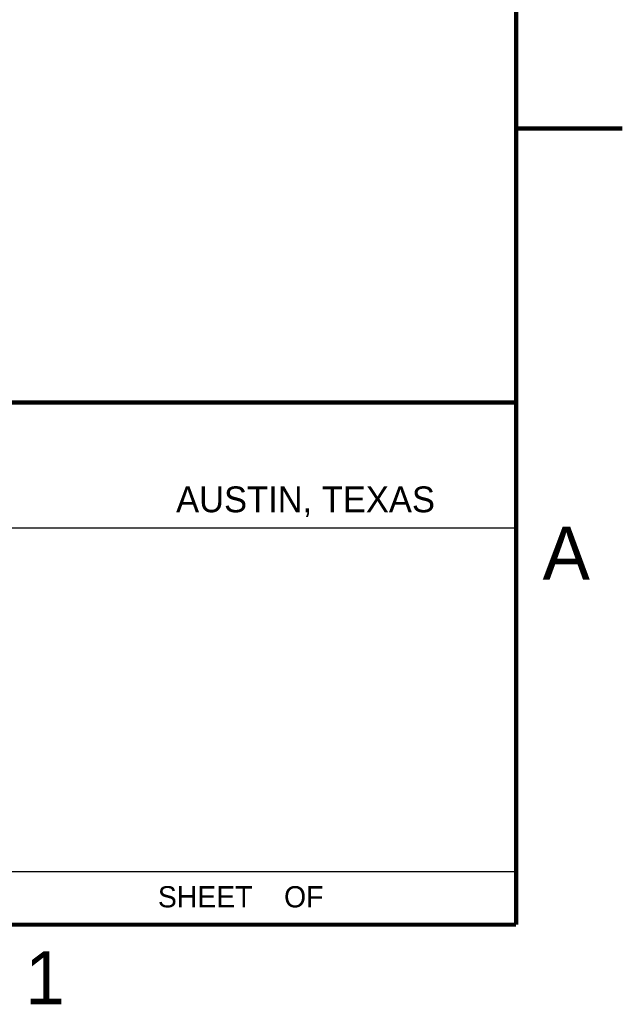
# Model space of a CAD drawing. Header units: inches. Extents: x 0 to 22, y 0 to 25.8.
# Tile 45 of 80: x 19.2 to 22, y 0.1 to 4.8. Entities that reach past the tile are written whole.
import ezdxf

# ---------------------------------------------------------------- set-up
doc = ezdxf.new("R2010")
doc.units = ezdxf.units.IN
doc.header["$LTSCALE"] = 1.21
doc.header["$MEASUREMENT"] = 0
doc.layers.get('0').update_dxf_attribs({"linetype": 'CONTINUOUS'})
doc.styles.add('TEXTSTYLE_2', font='txt')

msp = doc.modelspace()

# ---------------------------------------------------------------- linework, layer by layer
at = {"color": 2, "linetype": 'CONTINUOUS'}
for p, q in [((16.375, 2.96), (21.5, 2.96)), ((16.7288, 2.37), (21.5, 2.37)), ((16.375, 0.75), (21.5, 0.75))]:
    msp.add_line(p, q, dxfattribs=at)
at = {"color": 7, "linetype": 'CONTINUOUS', "const_width": 0.02}
for points in [[(21.5, 0.5), (21.5, 16.5)], [(22, 4.25), (21.5, 4.25)], [(13.6, 2.9595), (21.5, 2.96)], [(0.5, 0.5), (21.5, 0.5)]]:
    msp.add_lwpolyline(points, dxfattribs=at)

# ---------------------------------------------------------------- texts
at = {"color": 2, "linetype": 'CONTINUOUS', "attachment_point": 1, "line_spacing_factor": 0.9, "style": 'TEXTSTYLE_2'}
for s, insert, char_height, width in [('AUSTIN, TEXAS', (19.898, 2.5642), 0.121576, 1.580488), ('A', (21.625, 2.375), 0.25, 0.25), ('SHEET    OF', (19.8121, 0.6815), 0.1, 1.1), ('1', (19.1875, 0.375), 0.25, 0.25)]:
    msp.add_mtext(s, dxfattribs=dict(at, insert=insert, char_height=char_height, width=width))

doc.saveas('drawing.dxf')
